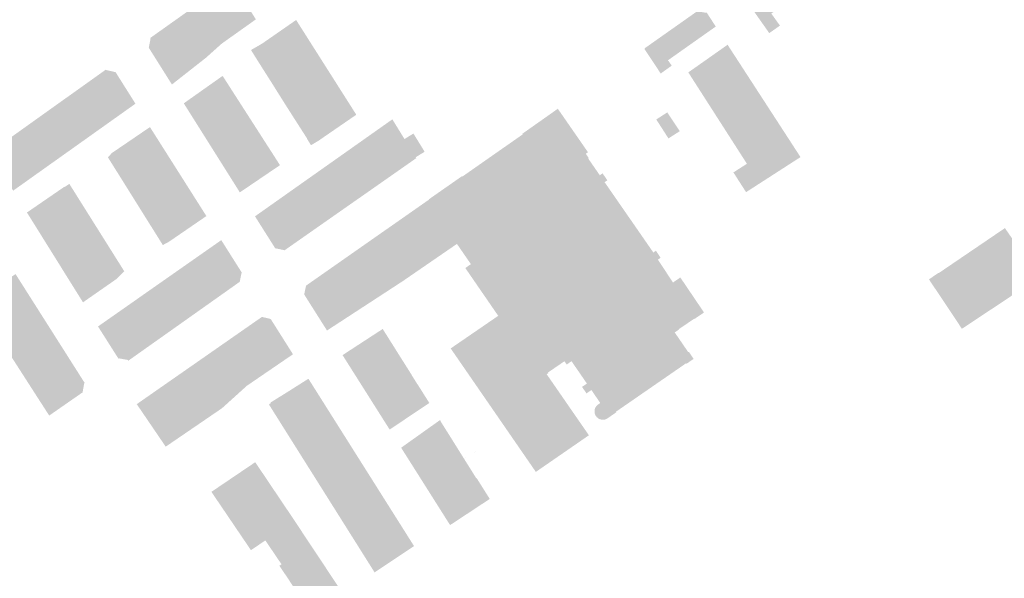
# Model space of a CAD drawing. Header units: inches. Extents: x 83302 to 84680, y 446320 to 447208.
# Tile 4 of 7: x 83901 to 84066, y 446838 to 446932. Entities that reach past the tile are written whole.
import ezdxf

# ---------------------------------------------------------------- set-up
doc = ezdxf.new("R2010")
doc.units = ezdxf.units.IN
doc.header["$MEASUREMENT"] = 0

msp = doc.modelspace()

# ---------------------------------------------------------------- hatches: boundary and pattern name
for points in [[(84026.26, 446941.305), (84030.536, 446935.225), (84027.248, 446932.912), (84028.70300000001, 446930.879), (84027.076, 446929.7329999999), (84026.90400000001, 446929.612), (84025.082, 446932.199), (84021.86, 446936.776), (84022.16699999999, 446938.431), (84026.26, 446941.305), (84026.26, 446941.305)], [(83937.6596798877, 446929.928545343), (83933.515, 446936.489), (83936.338, 446938.496), (83940.474, 446931.929), (83939.288, 446931.086), (83937.6596798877, 446929.928545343)], [(83936.354, 446929), (83934.744, 446927.856), (83930.63900000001, 446934.444), (83933.515, 446936.489), (83937.6596798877, 446929.928545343), (83936.35379591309, 446929.000287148), (83936.354, 446929)], [(83932.076, 446925.47), (83927.68, 446932.342), (83930.05300000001, 446934.028), (83930.63900000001, 446934.444), (83934.744, 446927.856), (83932.076, 446925.47)], [(84005.8949397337, 446926.923038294), (84005.955, 446926.963), (84005.90699999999, 446927.039), (84011.465, 446930.9620000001), (84014.82800000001, 446933.3370000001), (84014.897, 446933.274), (84016.315, 446933.026), (84016.375, 446933.067), (84017.896, 446930.721), (84009.852, 446925.036), (84010.487, 446924.138), (84008.618, 446922.801), (84008.084, 446923.633), (84008.016, 446923.739), (84008.0142805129, 446923.73778459), (84005.8949397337, 446926.923038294)], [(83927.68, 446932.342), (83932.076, 446925.47), (83929.35699999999, 446923.331), (83928.259, 446924.967), (83924.722, 446930.239), (83927.68, 446932.342), (83927.68, 446932.342)], [(83949.353, 446928.513), (83943.62, 446924.531), (83941.835, 446923.292), (83940.87599999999, 446924.808), (83940.74, 446925.023), (83940.114, 446926.0220000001), (83939.65699999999, 446926.7670000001), (83941.524, 446927.845), (83945.589, 446930.669), (83947.06199999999, 446931.692), (83947.252, 446931.824), (83947.29800000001, 446931.751), (83949.353, 446928.513), (83949.353, 446928.513)], [(83926.3398499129, 446920.957449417), (83926.259, 446921.086), (83925.171, 446922.815), (83922.405, 446927.211), (83922.46699999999, 446927.254), (83922.744, 446928.72), (83922.69099999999, 446928.796), (83924.722, 446930.239), (83928.259, 446924.967), (83929.35699999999, 446923.331), (83926.3398499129, 446920.957449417)], [(83951.34599999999, 446925.371), (83945.6, 446921.4), (83943.80900000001, 446920.162), (83943.038, 446921.403), (83942.192, 446922.727), (83942.155, 446922.784), (83941.835, 446923.292), (83943.62, 446924.531), (83949.353, 446928.513), (83949.386, 446928.461), (83951.32699999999, 446925.401), (83951.34599999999, 446925.371), (83951.34599999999, 446925.371)], [(84013.27391190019, 446922.992657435), (84019.88699999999, 446927.652), (84021.87800000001, 446924.5820000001), (84015.2240551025, 446919.95043404), (84013.27391190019, 446922.992657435)], [(83953.34, 446922.23), (83947.58099999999, 446918.269), (83945.78300000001, 446917.032), (83944.129, 446919.655), (83944.03199999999, 446919.809), (83943.80900000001, 446920.162), (83945.6, 446921.4), (83951.34599999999, 446925.371), (83953.34, 446922.23), (83953.34, 446922.23)], [(84015.2240551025, 446919.95043404), (84021.87800000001, 446924.5820000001), (84023.978, 446921.344), (84017.2016287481, 446916.8654191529), (84015.2240551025, 446919.95043404)], [(83916.814, 446923.097), (83920.2, 446917.723), (83917.104936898, 446915.520100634), (83913.08, 446921.939), (83913.774, 446922.434), (83915.229, 446923.472), (83915.28300000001, 446923.393), (83916.741, 446923.057), (83916.814, 446923.097)], [(83913.08, 446921.939), (83917.104936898, 446915.520100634), (83914.2546098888, 446913.491391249), (83910.226, 446919.901), (83913.08, 446921.939)], [(83935.8247849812, 446920.9311472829), (83935.823, 446920.93), (83936.71699999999, 446919.535), (83936.866, 446919.303), (83930.23, 446914.773), (83928.337, 446917.782), (83931.457, 446919.99), (83934.87599999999, 446922.409), (83935.8247849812, 446920.9311472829)], [(83955.306, 446919.132), (83949.595, 446915.084), (83947.826, 446913.829), (83945.78300000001, 446917.032), (83947.58099999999, 446918.269), (83953.34, 446922.23), (83953.364, 446922.192), (83955.26800000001, 446919.191), (83955.306, 446919.132), (83955.306, 446919.132)], [(84018.32514487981, 446915.112733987), (84017.201628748, 446916.8654191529), (84023.978, 446921.344), (84026.023, 446918.191), (84019.19300000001, 446913.759), (84018.32400000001, 446915.112), (84018.32514487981, 446915.112733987)], [(83910.226, 446919.901), (83914.2546098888, 446913.491391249), (83911.3624976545, 446911.43294139), (83911.31, 446911.52), (83907.33099999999, 446917.834), (83910.226, 446919.901)], [(83938.8886381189, 446916.158808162), (83932.17599999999, 446911.68), (83930.23, 446914.773), (83936.866, 446919.303), (83936.86887346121, 446919.304847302), (83938.8886381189, 446916.158808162)], [(83907.33099999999, 446917.834), (83911.31, 446911.52), (83911.3624976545, 446911.43294139), (83908.2630543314, 446909.2269244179), (83908.263, 446909.227), (83904.315, 446915.68), (83907.33099999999, 446917.834)], [(83955.32699999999, 446914.45), (83952.752, 446912.679), (83951.612, 446911.895), (83951.18199999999, 446911.5870000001), (83949.76, 446910.727), (83949.056, 446911.841), (83949.09, 446911.863), (83947.959, 446913.622), (83947.826, 446913.829), (83949.595, 446915.084), (83955.306, 446919.132), (83957.38, 446915.863), (83955.32699999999, 446914.45), (83955.32699999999, 446914.45)], [(84020.1535796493, 446912.260375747), (84020.153, 446912.26), (84019.19300000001, 446913.759), (84026.023, 446918.191), (84028.019, 446915.114), (84021.16747801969, 446910.678694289), (84020.1535796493, 446912.260375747)], [(83940.757092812, 446913.248453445), (83933.989, 446908.798), (83932.17599999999, 446911.68), (83938.8886381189, 446916.158808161), (83940.757092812, 446913.248453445)], [(84008.156, 446891.453), (84010.696, 446887.595), (84011.931, 446888.444), (84015.918, 446882.547), (84014.87800000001, 446881.839), (84014.29, 446881.439), (84014.256, 446881.489), (84014.054, 446881.351), (84011.877, 446879.871), (84011.71, 446879.757), (84011.744, 446879.7070000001), (84010.984, 446879.19), (84013.26699999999, 446875.859), (84013.35800000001, 446875.921), (84014.171, 446874.734), (84012.98800000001, 446873.916), (84012.92599999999, 446874.006), (84001.09199999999, 446865.826), (84001.15400000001, 446865.736), (83999.68699999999, 446864.721), (83999.6140595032, 446864.673912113), (83999.5382921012, 446864.631522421), (83999.46, 446864.594), (83999.3794501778, 446864.561477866), (83999.2970071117, 446864.534108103), (83999.213, 446864.512), (83999.1755233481, 446864.504002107), (83999.13784785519, 446864.497000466), (83999.1, 446864.491), (83999.061777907, 446864.485977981), (83999.0234354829, 446864.481977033), (83998.985, 446864.479), (83998.86355891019, 446864.47607071), (83998.7423167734, 446864.483611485), (83998.6221745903, 446864.501566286), (83998.5040251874, 446864.529801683), (83998.3887465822, 446864.568107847), (83998.277195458, 446864.616200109), (83998.1702007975, 446864.673721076), (83998.0685577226, 446864.740243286), (83997.9730215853, 446864.815272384), (83997.8843023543, 446864.898250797), (83997.8030593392, 446864.988561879), (83997.72989629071, 446865.08553449), (83997.6653569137, 446865.188447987), (83997.60992082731, 446865.2965375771), (83997.564, 446865.409), (83997.5279449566, 446865.5249644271), (83997.5020083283, 446865.643602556), (83997.48638274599, 446865.764033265), (83997.4811842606, 446865.885362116), (83997.4864514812, 446866.006688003), (83997.5021452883, 446866.12710984), (83997.5281491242, 446866.245733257), (83997.56426985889, 446866.361677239), (83997.61023922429, 446866.474080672), (83997.6657158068, 446866.582108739), (83997.7302875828, 446866.684959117), (83997.8034749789, 446866.781867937), (83997.88473443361, 446866.872115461), (83997.9734624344, 446866.95503142), (83998.069, 446867.03), (83998.45199999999, 446867.2929999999), (83996.963, 446869.4829999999), (83996.13900000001, 446868.9179999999), (83995.37800000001, 446870.009), (83996.20300000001, 446870.574), (83993.612, 446874.3370000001), (83992.796, 446873.777), (83992.41699999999, 446874.33), (83989.664, 446872.442), (83989.726, 446872.352), (83989.429, 446872.148), (83987.475, 446874.889), (83986.575, 446874.271), (83981.272, 446881.9829999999), (83975.73300000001, 446890.0379999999), (83976.674, 446890.685), (83974.323, 446894.102), (83969.64300000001, 446901.583), (83969.633, 446901.634), (83975.189, 446905.525), (83975.227, 446905.44), (83985.409, 446912.564), (83985.337, 446912.656), (83991.306, 446916.87), (83996.38, 446909.549), (83996.019, 446909.298), (83996.50300000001, 446908.563), (83996.413, 446908.5), (83998.379, 446905.662), (83998.84199999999, 446905.982), (83999.647, 446904.814), (83999.183, 446904.5), (84007.39199999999, 446892.6470000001), (84007.825, 446892.956), (84008.606, 446891.769), (84008.156, 446891.453), (84008.156, 446891.453)], [(84009.735, 446916.256), (84011.726, 446913.268), (84011.841, 446913.096), (84009.931, 446911.872), (84007.882, 446915.067), (84009.735, 446916.256), (84009.735, 446916.256)], [(83904.315, 446915.68), (83908.26304869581, 446909.226920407), (83905.6607325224, 446907.374731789), (83901.421, 446913.614), (83904.315, 446915.68)], [(83961.884, 446913.98), (83963.44900000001, 446915.0870000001), (83965.491, 446911.7670000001), (83966.99900000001, 446912.694), (83968.884, 446909.628), (83967.377, 446908.7), (83967.47099999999, 446908.547), (83964.586, 446906.526), (83960.50300000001, 446913.004), (83960.502941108, 446913.004093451), (83961.884, 446913.98)], [(84021.16747801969, 446910.678694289), (84028.019, 446915.114), (84030.03300000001, 446912.009), (84023.141, 446907.6), (84021.16747801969, 446910.678694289)], [(83901.421, 446913.614), (83905.6607325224, 446907.374731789), (83903.99900000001, 446906.192), (83902.594, 446905.192), (83898.526, 446911.547), (83901.421, 446913.614)], [(83924.57, 446910.741), (83917.416, 446905.726), (83915.569, 446908.68), (83916.224, 446909.408), (83916.64199999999, 446909.693), (83918.34199999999, 446910.851), (83919.746, 446911.808), (83922.64300000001, 446913.782), (83924.57, 446910.741), (83924.57, 446910.741)], [(83941.6492507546, 446911.85880451), (83941.648, 446911.8579999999), (83942.53300000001, 446910.48), (83935.80099999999, 446905.9179999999), (83933.989, 446908.798), (83940.757092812, 446913.248453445), (83941.6492507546, 446911.85880451)], [(83960.502941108, 446913.004093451), (83960.50300000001, 446913.004), (83964.586, 446906.526), (83961.786, 446904.565), (83957.644, 446910.984), (83958.86300000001, 446911.845), (83958.86288166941, 446911.845167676), (83960.502941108, 446913.004093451)], [(83898.526, 446911.547), (83902.594, 446905.192), (83901.329, 446904.292), (83901.3291632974, 446904.291760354), (83899.6110578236, 446903.068909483), (83898.64, 446904.589), (83896.94900000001, 446907.236), (83896.136, 446908.509), (83896.19300000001, 446908.55), (83896.495, 446910.006), (83896.451, 446910.066), (83898.325, 446911.404), (83898.526, 446911.547)], [(83956.5893012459, 446910.238572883), (83956.589, 446910.239), (83957.644, 446910.984), (83961.786, 446904.565), (83959.06599999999, 446902.66), (83954.998, 446909.114), (83954.9979557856, 446909.11407018), (83956.5893012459, 446910.238572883)], [(84032.004, 446908.624), (84023, 446902.817), (84020.974, 446905.976), (84020.867, 446906.144), (84023.141, 446907.6), (84030.03300000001, 446912.009), (84032.165, 446908.722), (84032.004, 446908.624), (84032.004, 446908.624)], [(83926.442, 446907.785), (83919.28, 446902.746), (83917.416, 446905.726), (83924.57, 446910.741), (83926.442, 446907.785), (83926.442, 446907.785)], [(83944.53300000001, 446907.367), (83943.65, 446906.768), (83940.675, 446904.749), (83937.774, 446902.781), (83935.80099999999, 446905.9179999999), (83942.53300000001, 446910.48), (83942.5340242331, 446910.480657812), (83944.53300000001, 446907.367)], [(83928.31599999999, 446904.829), (83921.147, 446899.759), (83919.28, 446902.746), (83926.442, 446907.785), (83928.31599999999, 446904.829), (83928.31599999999, 446904.829)], [(83954.9979557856, 446909.11407018), (83954.998, 446909.114), (83959.06599999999, 446902.66), (83956.14199999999, 446900.613), (83952.08, 446907.052), (83952.156, 446907.106), (83953.47099999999, 446908.035), (83953.4709700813, 446908.035046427), (83954.9979557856, 446909.11407018)], [(83950.5647377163, 446905.9813967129), (83950.565, 446905.981), (83952.08, 446907.052), (83956.14199999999, 446900.613), (83953.18800000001, 446898.544), (83949.0851059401, 446904.935834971), (83950.5647377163, 446905.9813967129)], [(83930.189, 446901.873), (83923.05900000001, 446896.702), (83921.147, 446899.759), (83928.31599999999, 446904.829), (83930.189, 446901.873), (83930.189, 446901.873)], [(83949.0851059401, 446904.935834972), (83953.18800000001, 446898.544), (83950.235, 446896.475), (83946.14199999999, 446902.856), (83946.227, 446902.916), (83947.765, 446904.003), (83949.0851059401, 446904.935834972)], [(83909.0664211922, 446904.220343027), (83911.03, 446901.09), (83909.924, 446900.472), (83903.894, 446896.244), (83901.933, 446899.39), (83904.97099999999, 446901.479), (83907.965, 446903.537), (83908.242, 446903.734), (83908.27699999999, 446903.686), (83909.0664211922, 446904.220343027)], [(83946.14199999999, 446902.856), (83950.235, 446896.475), (83947.95599999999, 446894.879), (83947.28, 446894.406), (83943.20800000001, 446900.782), (83946.14199999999, 446902.856), (83946.14199999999, 446902.856)], [(83912.832, 446898.222), (83905.74900000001, 446893.268), (83903.894, 446896.244), (83909.924, 446900.472), (83911.03, 446901.09), (83912.832, 446898.222), (83912.832, 446898.222)], [(83932.14199999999, 446898.79), (83926.73599999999, 446895.08), (83925.68800000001, 446894.361), (83924.804, 446893.912), (83923.05900000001, 446896.702), (83930.189, 446901.873), (83932.14199999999, 446898.79), (83932.14199999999, 446898.79)], [(83969.64300000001, 446901.583), (83974.323, 446894.102), (83971.349, 446892.056), (83966.51800000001, 446899.394), (83969.64300000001, 446901.583), (83969.64300000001, 446901.583)], [(83943.20800000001, 446900.782), (83947.28, 446894.406), (83945.311, 446893.027), (83943.719, 446893.375), (83941.45, 446896.965), (83940.3254145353, 446898.744344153), (83943.20800000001, 446900.782)], [(83966.51800000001, 446899.394), (83971.349, 446892.056), (83968.31199999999, 446889.967), (83963.492, 446897.275), (83966.51800000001, 446899.394), (83966.51800000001, 446899.394)], [(83914.69699999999, 446895.252), (83907.57699999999, 446890.335), (83905.74900000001, 446893.268), (83912.832, 446898.222), (83914.69699999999, 446895.252), (83914.69699999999, 446895.252)], [(83963.492, 446897.275), (83968.31199999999, 446889.967), (83965.25, 446887.862), (83960.48199999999, 446895.1679999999), (83963.492, 446897.275), (83963.492, 446897.275)], [(84068.2383809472, 446885.72710021), (84062.523, 446894.007), (84066.575, 446896.763), (84072.29400000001, 446888.521), (84070.039, 446887.027), (84070.0776709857, 446886.968639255), (84068.2383809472, 446885.72710021)], [(83916.615, 446892.199), (83909.43199999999, 446887.359), (83907.57699999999, 446890.335), (83914.69699999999, 446895.252), (83916.615, 446892.199), (83916.615, 446892.199)], [(83935.65800000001, 446893.138), (83938.08, 446889.301), (83937.758, 446887.715), (83935.649, 446886.22), (83931.6407231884, 446892.6293123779), (83934.648, 446894.737), (83935.65800000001, 446893.138)], [(83961.8287893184, 446885.627530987), (83957.19699999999, 446892.868), (83960.48199999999, 446895.1679999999), (83965.25, 446887.862), (83965.17199999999, 446887.808), (83961.8287893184, 446885.627530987)], [(83958.8267106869, 446883.669551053), (83954.224, 446890.786), (83957.19699999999, 446892.868), (83961.8287893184, 446885.627530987), (83958.8267106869, 446883.669551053)], [(84066.41900000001, 446884.499), (84064.214, 446883.037), (84058.388, 446891.196), (84062.523, 446894.007), (84068.23838094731, 446885.72710021), (84066.41900000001, 446884.499)], [(83917.06199999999, 446888.226), (83914.43699999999, 446886.3970000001), (83911.366, 446884.256), (83909.43199999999, 446887.359), (83916.615, 446892.199), (83918.311, 446889.499), (83917.06199999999, 446888.226)], [(83931.6407231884, 446892.6293123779), (83935.649, 446886.22), (83935.49900000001, 446886.114), (83932.793, 446884.197), (83928.725783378, 446890.586340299), (83931.6407231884, 446892.6293123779)], [(84059.3338910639, 446879.801299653), (84055.841, 446885.06), (84055.821, 446885.089), (84054.885, 446886.5), (84054.877, 446886.491), (84054.774, 446886.632), (84055.225, 446889.1079999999), (84055.405, 446889.227), (84055.43, 446889.184), (84058.237, 446891.093), (84058.388, 446891.196), (84064.214, 446883.037), (84059.3338910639, 446879.801299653)], [(83928.726, 446890.586), (83932.793, 446884.197), (83929.81599999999, 446882.088), (83925.7132810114, 446888.474562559), (83928.659, 446890.539), (83928.726, 446890.586)], [(83955.5621309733, 446881.540365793), (83955.51, 446881.615), (83955.565, 446881.653), (83955.43800000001, 446881.83), (83955.523, 446881.883), (83951.25099999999, 446888.703), (83954.224, 446890.786), (83958.8267106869, 446883.669551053), (83955.5621309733, 446881.540365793)], [(83902.026, 446885.847), (83895.224, 446881.445), (83893.19300000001, 446884.605), (83900.01699999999, 446889.014), (83902.026, 446885.847), (83902.026, 446885.847)], [(83925.71309154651, 446888.474857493), (83929.81599999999, 446882.088), (83926.871, 446880.002), (83922.675, 446886.345), (83922.6747680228, 446886.345410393), (83925.71309154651, 446888.474857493)], [(83952.446, 446879.508), (83948.602, 446885.589), (83948.925, 446887.075), (83951.166, 446888.644), (83951.25099999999, 446888.703), (83955.523, 446881.883), (83955.43800000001, 446881.83), (83955.565, 446881.653), (83955.51, 446881.615), (83955.5621309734, 446881.540365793), (83952.446, 446879.508)], [(84055.225, 446889.1079999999), (84054.774, 446886.632), (84053.79, 446888.129), (84055.225, 446889.1079999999), (84055.225, 446889.1079999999)], [(83919.7690602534, 446884.308908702), (83921.8538580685, 446885.770065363), (83922.675, 446886.345), (83926.871, 446880.002), (83923.969, 446877.945), (83919.7690602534, 446884.308908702)], [(83904.06199999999, 446882.638), (83897.275, 446878.253), (83895.224, 446881.445), (83902.026, 446885.847), (83904.06199999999, 446882.638), (83904.06199999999, 446882.638)], [(83919.7690602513, 446884.308908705), (83923.969, 446877.945), (83921.06599999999, 446875.889), (83916.8345284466, 446882.252205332), (83919.7690602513, 446884.308908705)], [(83906.08300000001, 446879.454), (83899.31, 446875.085), (83897.275, 446878.253), (83904.06199999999, 446882.638), (83906.08300000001, 446879.454), (83906.08300000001, 446879.454)], [(83916.8345284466, 446882.252205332), (83921.06599999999, 446875.889), (83919.477, 446874.763), (83918.989, 446874.4179999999), (83918.911, 446874.551), (83917.394, 446874.823), (83917.329, 446874.784), (83914.20599999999, 446879.702), (83914.11300000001, 446879.849), (83913.895, 446880.192), (83916.8345284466, 446882.252205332)], [(83943.41203919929, 446873.246337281), (83943.351, 446873.344), (83943.269, 446873.287), (83938.87400000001, 446879.975), (83941.493, 446881.802), (83942.96800000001, 446881.453), (83946.382, 446876.04), (83946.7180818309, 446875.507040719), (83943.41203919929, 446873.246337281)], [(83989.429, 446872.148), (83996.136, 446862.446), (83996.196, 446862.36), (83996.255, 446862.273), (83996.54, 446861.862), (83987.60699999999, 446855.688), (83973.271, 446876.49), (83981.272, 446881.9829999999), (83986.575, 446874.271), (83987.475, 446874.889), (83989.429, 446872.148), (83989.429, 446872.148)], [(83943.41203919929, 446873.246337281), (83940.38, 446871.173), (83935.87800000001, 446877.885), (83938.87400000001, 446879.975), (83943.269, 446873.287), (83943.351, 446873.344), (83943.41203919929, 446873.246337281)], [(83963.74699999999, 446876.721), (83957.1, 446872.1470000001), (83955.06599999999, 446875.364), (83958.371, 446877.519), (83961.49, 446879.552), (83961.82800000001, 446879.7720000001), (83963.74699999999, 446876.721), (83963.74699999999, 446876.721)], [(83908.10800000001, 446876.262), (83901.354, 446871.906), (83899.319, 446875.072), (83899.31, 446875.085), (83906.08300000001, 446879.454), (83908.10800000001, 446876.262), (83908.10800000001, 446876.262)], [(83937.5222946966, 446868.903361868), (83932.882, 446875.795), (83935.87800000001, 446877.885), (83940.38, 446871.173), (83940.295, 446871.115), (83938.951, 446870.196), (83937.5222946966, 446868.903361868)], [(83910.144, 446873.053), (83903.4004568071, 446868.722293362), (83901.3541863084, 446871.90612016), (83908.10800000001, 446876.262), (83908.2389999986, 446876.056000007), (83910.144, 446873.053)], [(83964.963, 446874.789), (83965.76800000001, 446873.511), (83965.793, 446873.471), (83959.055, 446869.053), (83957.1, 446872.1470000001), (83963.74699999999, 446876.721), (83964.95809465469, 446874.785745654), (83964.963, 446874.789)], [(83934.793, 446866.434), (83934.365, 446867.06), (83929.77900000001, 446873.631), (83932.882, 446875.795), (83937.5222946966, 446868.903361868), (83934.793, 446866.434)], [(83903.4004568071, 446868.722293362), (83910.144, 446873.053), (83911.644, 446870.689), (83911.579, 446870.629), (83911.32, 446869.21), (83911.368, 446869.135), (83906.04, 446865.43), (83905.67800000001, 446865.179), (83905.564, 446865.356), (83903.4004568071, 446868.722293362)], [(83931.5738501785, 446864.233217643), (83931.57400000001, 446864.2329999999), (83931.492, 446864.177), (83926.68199999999, 446871.472), (83929.77900000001, 446873.631), (83934.365, 446867.06), (83934.793, 446866.434), (83934.65, 446866.3370000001), (83933.20599999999, 446865.349), (83931.5738501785, 446864.233217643)], [(83966.6526841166, 446872.077896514), (83967.7137808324, 446870.382329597), (83967.73, 446870.393), (83967.823, 446870.244), (83961.028, 446865.934), (83959.055, 446869.053), (83965.793, 446873.471), (83966.665, 446872.086), (83966.6526841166, 446872.077896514)], [(83928.3450518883, 446862.025921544), (83928.345, 446862.026), (83928.332, 446862.0170000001), (83923.545, 446869.284), (83926.68199999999, 446871.472), (83931.492, 446864.177), (83928.3450518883, 446862.025921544)], [(83942.66699999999, 446867.059), (83942.994, 446867.277), (83942.93199999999, 446867.369), (83945.921, 446869.232), (83949.319, 446871.384), (83951.27699999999, 446868.28), (83944.64369611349, 446863.911104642), (83942.66699999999, 446867.059)], [(83969.674, 446867.303), (83962.995, 446862.822), (83961.028, 446865.934), (83967.823, 446870.244), (83969.62, 446867.388), (83969.674, 446867.303), (83969.674, 446867.303)], [(83923.545, 446869.284), (83928.332, 446862.0170000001), (83926.64199999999, 446860.862), (83925.29400000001, 446859.94), (83920.42, 446867.104), (83923.10699999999, 446868.9779999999), (83923.545, 446869.284), (83923.545, 446869.284)], [(83944.64369611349, 446863.911104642), (83951.27699999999, 446868.28), (83953.213, 446865.21), (83946.564, 446860.856), (83945.575, 446862.428), (83944.64369611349, 446863.911104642)], [(83947.4447923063, 446859.454859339), (83947.445, 446859.455), (83946.564, 446860.856), (83953.213, 446865.21), (83955.16900000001, 446862.1079999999), (83948.5061065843, 446857.767272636), (83947.4447923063, 446859.454859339)], [(83971.5810184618, 446864.202723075), (83973.53376834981, 446861.082349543), (83966.88, 446856.677), (83964.929, 446859.763), (83971.48199999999, 446864.43), (83971.612, 446864.223), (83971.5810184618, 446864.202723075)], [(83948.506106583, 446857.767272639), (83955.16900000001, 446862.1079999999), (83957.13699999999, 446858.988), (83950.399, 446854.759), (83949.82699999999, 446855.669), (83949.826084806, 446855.668386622), (83948.506106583, 446857.767272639)], [(83975.5237936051, 446857.902412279), (83968.884, 446853.507), (83966.88, 446856.677), (83973.53376834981, 446861.082349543), (83975.5237936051, 446857.902412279)], [(83951.3176053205, 446853.296732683), (83951.31800000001, 446853.297), (83950.399, 446854.759), (83957.13699999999, 446858.988), (83959.084, 446855.902), (83952.383909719, 446851.601211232), (83951.3176053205, 446853.296732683)], [(83975.5287746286, 446857.894452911), (83977.60085728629, 446854.583392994), (83970.963, 446850.218), (83968.884, 446853.507), (83975.57, 446857.933), (83975.575, 446857.925), (83975.5287746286, 446857.894452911)], [(83977.745, 446859.359), (83975.575, 446857.925), (83975.57, 446857.933), (83977.745, 446859.359)], [(83940.366, 446857.323), (83946.68800000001, 446847.919), (83947.05699999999, 446847.361), (83942.14300000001, 446844.036), (83942.07, 446844.145), (83939.64199999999, 446842.503), (83932.987, 446852.329), (83940.366, 446857.323), (83940.366, 446857.323)], [(83952.38390971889, 446851.601211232), (83959.084, 446855.902), (83961.035, 446852.808), (83954.3881202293, 446848.4143333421), (83952.38390971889, 446851.601211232)], [(83979.84800000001, 446851.134), (83975.484, 446848.255), (83973.9, 446847.21), (83973.16900000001, 446846.7279999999), (83972.48199999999, 446847.815), (83970.963, 446850.218), (83977.655, 446854.619), (83979.84800000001, 446851.134), (83979.84800000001, 446851.134)], [(83954.3881202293, 446848.4143333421), (83961.035, 446852.808), (83963.035, 446849.637), (83956.311, 446845.356), (83955.359, 446846.87), (83955.3592407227, 446846.870163), (83954.3881202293, 446848.4143333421)], [(83957.285, 446843.807), (83956.311, 446845.356), (83963.035, 446849.637), (83965.035, 446846.466), (83958.3121709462, 446842.174734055), (83957.2854587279, 446843.807300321), (83957.285, 446843.807)], [(83950.377, 446842.3579999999), (83952.835, 446838.645), (83955.52, 446834.59), (83950.365, 446831.177), (83950.19, 446831.058), (83945.90699999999, 446837.691), (83945.146, 446838.815), (83944.431, 446839.871), (83944.793, 446840.116), (83942.14300000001, 446844.036), (83947.05699999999, 446847.361), (83950.146, 446842.699), (83950.377, 446842.3579999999), (83950.377, 446842.3579999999)], [(83958.3121709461, 446842.174734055), (83965.035, 446846.466), (83967.1, 446843.192), (83964.08300000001, 446841.18), (83960.45800000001, 446838.762), (83960.32400000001, 446838.976), (83959.36099999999, 446840.507), (83958.3121709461, 446842.174734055)]]:
    msp.add_hatch(color=256).paths.add_polyline_path(points, flags=0)

doc.saveas('drawing.dxf')
